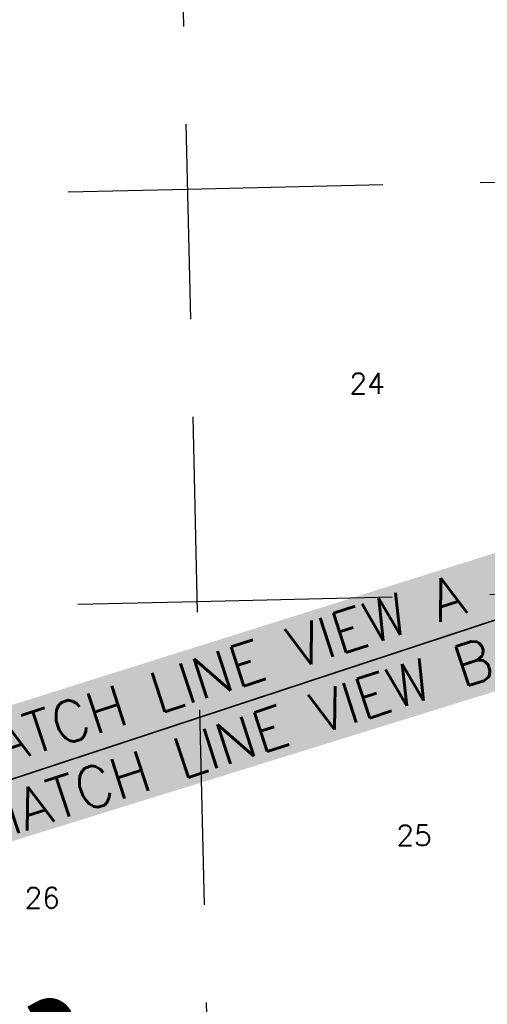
# Model space of a CAD drawing. Header units: feet. Extents: x 18803 to 104580, y -6601 to 116448.
# Tile 13 of 95: x 44589 to 50577, y 26047 to 38653. Entities that reach past the tile are written whole.
import ezdxf

# ---------------------------------------------------------------- set-up
doc = ezdxf.new("R2010")
doc.units = ezdxf.units.FT
doc.header["$LTSCALE"] = 100
doc.header["$MEASUREMENT"] = 0
doc.linetypes.add('DASHED', pattern=[0.75, 0.5, -0.25])
for name, color, linetype in [('ELPC BOLD TITLE SHEET', 3, 'Continuous'), ('ELRGOV-SECTION', 253, 'DASHED'), ('ET-SEC NUMBS', 253, 'Continuous'), ('SL-MATCH', 253, 'Continuous'), ('ST-MATCH', 3, 'Continuous')]:
    doc.layers.add(name, color=color, linetype=linetype)
doc.styles.add('L2640', font='simplex.shx', dxfattribs={"height": 264})
doc.styles.add('L5280', font='simplex.shx', dxfattribs={"height": 528})

msp = doc.modelspace()

# ---------------------------------------------------------------- linework, layer by layer
at = {"layer": 'ELPC BOLD TITLE SHEET', "const_width": 500}
msp.add_lwpolyline([(44809.02249239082, 25797.16056976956), (44815.20608091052, 25800.60846049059), (44815.35356602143, 25800.69129448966), (44821.80138145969, 25804.33890192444), (44822.00536646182, 25804.45366152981), (44828.83226235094, 25808.26676096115), (44828.86351948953, 25808.28424489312), (44836.19679562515, 25812.392169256), (44836.24362459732, 25812.41845755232), (44838.79052461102, 25813.85124584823), (44838.930347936, 25813.9294131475), (44843.88226632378, 25816.68038488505), (44844.06669680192, 25816.7836778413), (44851.78268787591, 25821.14018805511), (44851.82941896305, 25821.16662489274), (44854.92866977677, 25822.92339923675), (44854.93314025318, 25822.92593280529), (44859.37783418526, 25825.44442382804), (44866.61532951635, 25829.52025463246), (44869.96740704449, 25831.38805677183), (44870.42502218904, 25831.63852255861), (44873.55712920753, 25833.32215828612), (44873.69079448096, 25833.3943824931), (44880.25340246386, 25836.95878038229), (44880.51294021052, 25837.1011188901), (44885.14262231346, 25839.66477961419), (44886.71607799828, 25840.54706396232), (44886.86108810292, 25840.62879855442), (44893.0208996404, 25844.11882128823), (44893.04674034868, 25844.13342273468), (44893.07257116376, 25844.14804467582), (44899.17243280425, 25847.59167753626), (44899.58352375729, 25847.82064985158), (44905.43386925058, 25851.11659782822), (44911.96820445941, 25854.75831469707), (44913.76399607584, 25855.7478104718), (44918.72009115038, 25858.49654941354), (44925.40552317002, 25862.12307202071), (44927.09595419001, 25862.99583336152), (44927.63280889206, 25863.26835586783), (44932.12320013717, 25865.50917647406), (44938.72478180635, 25868.72068383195), (44940.31002461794, 25869.45916108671), (44941.79476295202, 25870.11841752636), (44944.60858076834, 25871.30746587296), (44950.06244324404, 25873.4393658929), (44953.45717125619, 25874.66739687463), (44955.36776697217, 25875.3112375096), (44957.6560095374, 25875.90024862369), (44960.4831935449, 25876.5509705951), (44965.5527317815, 25877.54849839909), (44966.20375379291, 25877.65183053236), (44970.44185152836, 25878.1282704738), (44972.57428887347, 25878.10583791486), (44975.21040418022, 25878.01889901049), (44979.1862289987, 25877.67096948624), (44980.14023315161, 25877.57792149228), (44984.91566740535, 25876.59900643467), (44986.8001823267, 25876.01149583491), (44988.57066001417, 25875.42038744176), (44991.57495988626, 25874.30847046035), (44993.29888120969, 25873.60584917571), (44994.43259227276, 25873.12758118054), (44997.59958026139, 25871.48795404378), (44997.59958017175, 25871.48795408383), (45000.29333963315, 25869.79948952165), (45001.14310006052, 25869.22999635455), (45004.84203111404, 25866.55420289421), (45004.99369693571, 25866.44040474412), (45008.732497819, 25863.33769328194), (45011.27475458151, 25860.83227366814), (45011.82819477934, 25860.24540067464), (45014.11416960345, 25857.76013596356), (45015.4007386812, 25856.24884540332), (45017.83584842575, 25848.08842099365), (45017.8572673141, 25846.06806314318), (45017.87980099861, 25842.20494630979), (45016.3883359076, 25832.73550727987), (45016.25734082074, 25832.26224109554), (45014.79386471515, 25827.53838400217), (45012.09966765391, 25821.1346475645), (45011.89709559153, 25820.73972254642), (45009.27441646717, 25815.84836199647), (45007.60146678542, 25812.9769991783), (45003.9901445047, 25807.25160665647), (45003.24468026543, 25806.16533064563), (44998.99802726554, 25800.27843869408), (44994.34677456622, 25794.42649738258)], dxfattribs=at)
at = {"layer": 'ELRGOV-SECTION', "ltscale": 50}
msp.add_line((46369.39983358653, 52312.80624726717), (47104.48508781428, 20653.47843615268), dxfattribs=at)
for points in [[(20467.2067512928, 35907.52402952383), (25630.69848788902, 36018.91900964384), (30906.84788575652, 36131.68767482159), (36182.71997532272, 36247.73349634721), (41462.10219294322, 36363.83032879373), (46738.18904823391, 36483.16045772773), (52013.94939114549, 36605.76688516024)], [(38474.35569814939, 31018.87606613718), (41585.03193115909, 31087.28173228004), (46861.11878644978, 31206.61186121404), (52136.87366298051, 31329.21816161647)]]:
    msp.add_lwpolyline(points, dxfattribs=at)
at = {"layer": 'SL-MATCH', "const_width": 20}
msp.add_lwpolyline([(40967.23025008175, 27770.11860674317), (52031.75944042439, 31413.10269017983)], dxfattribs=at)
at = {"layer": 'ST-MATCH', "color": 155}
msp.add_solid([(44053.32993366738, 27998.90245631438), (43560.25407431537, 29587.71099718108), (54735.06560880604, 31313.9060341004), (54229.34678086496, 32943.45324853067)], dxfattribs=at)

# ---------------------------------------------------------------- texts
at = {"layer": 'ET-SEC NUMBS', "style": 'L2640'}
for s, p in [('24', (48812.40804887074, 33863.46373695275)), ('25', (49412.7652714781, 28078.69552163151)), ('26', (44651.38407410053, 27278.10348225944))]:
    msp.add_text(s, height=264, dxfattribs=at).set_placement(p)
at = {"layer": 'ST-MATCH', "style": 'L5280'}
for s, p in [('MATCH LINE VIEW A', (43847.02496692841, 28938.54615754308)), ('MATCH LINE VIEW B', (44147.24303737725, 28098.58011140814))]:
    msp.add_text(s, height=528, rotation=18.13736557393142, dxfattribs=at).set_placement(p)

doc.saveas('drawing.dxf')
